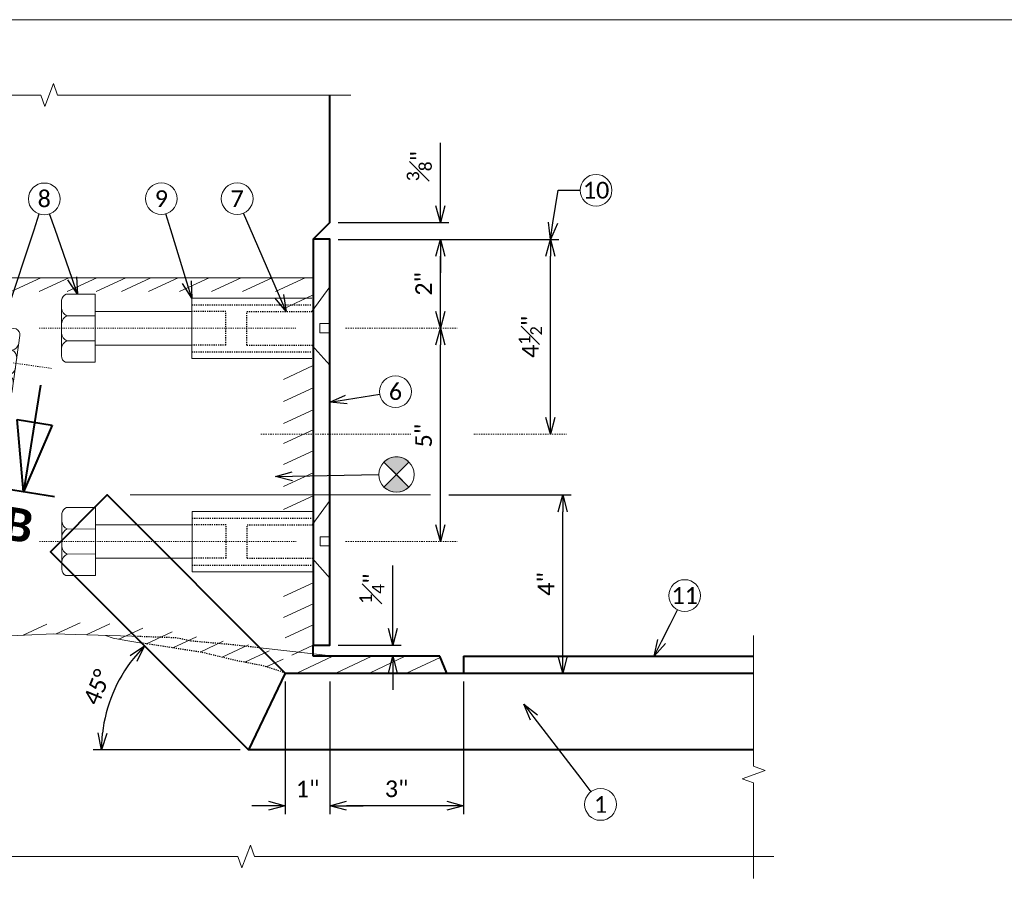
# Model space of a CAD drawing. Header units: metres. Extents: x -138 to 797, y -50 to 519.
# Tile 170 of 256: x -39 to 49, y 441 to 519. Entities that reach past the tile are written whole.
import ezdxf
from ezdxf import colors
from ezdxf.entities.mleader import LeaderData, LeaderLine
from ezdxf.enums import TextEntityAlignment as Align
from ezdxf.math import Vec2, Vec3

# ---------------------------------------------------------------- set-up
doc = ezdxf.new("R2010")
doc.units = ezdxf.units.M
doc.header["$MEASUREMENT"] = 0
doc.linetypes.add('Wisdot2', pattern=[0.125, 0.0625, -0.0625])
doc.linetypes.add('Wisdot4', pattern=[0.28125, 0.125, -0.0625, 0.03125, -0.0625])
for name, color, linetype, lineweight in [('B_ANNO', 7, 'Continuous', 18), ('B_ANNO_BREAK', 7, 'Continuous', 18), ('B_ANNO_DIM', 7, 'Continuous', 18), ('B_ANNO_SYMB', 7, 'Continuous', 18), ('B_ANNO_TEXT', 7, 'Continuous', 18), ('B_CNTR', 1, 'Wisdot4', 18), ('B_DETAIL', 7, 'Continuous', 18), ('B_DETAIL_HIDDEN', 7, 'Wisdot2', 25), ('B_DETAIL_OBJ', 7, 'Continuous', 40)]:
    doc.layers.add(name, color=color, linetype=linetype, lineweight=lineweight)
doc.layers.add('B_ANNO_NOPLOT', color=47, linetype='Continuous', lineweight=18, plot=False)
doc.styles.add('Annotative', font='calibri.ttf', dxfattribs={"height": 0.0625})
doc.styles.get("Standard").update_dxf_attribs({"font": 'calibri.ttf'})
doc.styles.add('Title', font='calibrib.ttf', dxfattribs={"height": 0.125})
doc.dimstyles.new('Annotative', dxfattribs={"dimscale": 0, "dimtxt": 0.0625, "dimasz": 0.0625, "dimexe": 0.03125, "dimexo": 0.03125, "dimgap": 0.03125, "dimtad": 1, "dimdec": 3, "dimzin": 3, "dimdsep": 46, "dimlunit": 4, "dimtxsty": 'Standard', "dimblk": 'OPEN30', "dimcen": 0.03125, "dimaunit": 1, "dimadec": 0, "dimazin": 3, "dimtfac": 0.75, "dimtdec": 3, "dimtofl": 0, "dimtmove": 0, "dimatfit": 3, "dimldrblk": 'OPEN30', "dimfxl": 1, "dimtfill": 1, "dimfrac": 1, "dimtolj": 1, "dimtzin": 0, "dimarcsym": 0})

# ---------------------------------------------------------------- blocks, each defined once
blk = doc.blocks.new('INS_JTSS_ATGRSDWK+SS_BASE')
at = {"layer": 'B_ANNO_NOPLOT', "flags": 128}
blk.add_lwpolyline([(0, 0), (0, 252), (323.9277, 252), (323.9277, 238.8552), (378, 238.8552), (378, 40.4996), (316.5708, 40.4996), (316.5708, 0)], close=True, dxfattribs=at)
at = {"style": 'Annotative'}
blk.add_attdef('DIM12', text='', height=1.5, rotation=90, dxfattribs=at).set_placement((9.8635, -92.4421), align=Align.MIDDLE_CENTER)
at = {"layer": 'B_ANNO_DIM', "lineweight": 30}
for tag, p in [('BAR1', (10.7294, -248.1165)), ('BAR3', (129.0984, -257.5272))]:
    blk.add_attdef(tag, text='', height=1.5, dxfattribs=at).set_placement(p, align=Align.TOP_LEFT)
at = {"layer": 'B_ANNO_DIM', "style": 'Annotative'}
for tag, p in [('BAR2', (96.1024, -274.8563)), ('BAR4', (122.9444, -296.1127))]:
    blk.add_attdef(tag, text='', height=1.5, dxfattribs=at).set_placement(p, align=Align.TOP_LEFT)
at = {"layer": 'B_ANNO_TEXT', "style": 'Annotative'}
for tag, p in [('SS', (321.0554, -84.683)), ('BID#', (275.9705, -312.1489))]:
    blk.add_attdef(tag, p, '', height=1.5, dxfattribs=at)
blk = doc.blocks.new('*U739')
at = {"layer": 'B_ANNO_NOPLOT', "flags": 128}
blk.add_lwpolyline([(0, 0), (0, 252), (323.9277, 252), (323.9277, 238.8552), (378, 238.8552), (378, 40.4996), (316.5708, 40.4996), (316.5708, 0)], close=True, dxfattribs=at)
blk = doc.blocks.new('*U63')
at = {"layer": 'B_ANNO', "lineweight": 40}
for p, q in [((0, 6.353), (0, 1.5)), ((-0.79125, 4.665), (0.79125, 4.665)), ((0, 1.5), (-0.79125, 4.665)), ((0.79125, 4.665), (0, 1.5)), ((1.404, 1.5), (-1.404, 1.5))]:
    blk.add_line(p, q, dxfattribs=at)
at = {"style": 'Title'}
blk.add_attdef('A', text='', height=1.5, dxfattribs=at).set_placement((0, 0), align=Align.MIDDLE_CENTER)
blk = doc.blocks.new('stud - section A')
at = {"layer": 'B_CNTR', "ltscale": 0.75}
blk.add_line((15.214, -2.854), (-14.832, 1.873), dxfattribs=at)
at = {"layer": 'B_DETAIL'}
for p, q in [((-12.795, 5.318), (-13.996, -1.613)), ((-12.795, 5.318), (-11.712, 2.903)), ((-2.634, 2.696), (-11.521, 4.095)), ((-3.474, -2.657), (-2.634, 2.696)), ((-13.359, 2.068), (-12.466, 1.913)), ((-12.466, 1.913), (-12.605, 1.109)), ((-13.503, 1.236), (-12.605, 1.109)), ((-2.821, 1.502), (9.269, -0.398)), ((-12.181, -0.065), (-13.996, -1.613)), ((9.211, -0.771), (11.725, -1.163)), ((-3.474, -2.657), (-12.369, -1.254)), ((-3.287, -1.468), (8.808, -3.369)), ((8.868, -2.983), (11.378, -3.386))]:
    blk.add_line(p, q, dxfattribs=at)
at = {"layer": 'B_DETAIL', "flags": 128}
for points in [[(11.196, -5.316), (8.57, -4.904), (9.508, 1.139), (12.081, 0.744)], [(11.651, -4.803), (12.415, 0.14)]]:
    blk.add_lwpolyline(points, dxfattribs=at)
at = {"layer": 'B_DETAIL'}
for centre, radius, start, end in [((11.757, 0.17), 0.659, 357.39331, 60.52747), ((11.525, -0.385), 0.803, 284.40372, 345.37027), ((11.295, -1.843), 0.804, 353.67987, 57.70316), ((11.173, -2.598), 0.815, 284.61968, 344.83992), ((10.94, -4.073), 0.815, 354.2553, 57.49836), ((11.002, -4.686), 0.659, 287.13163, 349.80981)]:
    blk.add_arc(centre, radius, start, end, dxfattribs=at)
at = {"layer": 'B_DETAIL_HIDDEN', "ltscale": 0.5}
for p, q in [((-5.819, 1.979), (-11.712, 2.903)), ((-2.728, 2.1), (-11.618, 3.501)), ((-6.299, -0.994), (-5.819, 1.979)), ((-5.379, -1.138), (-4.921, 1.834)), ((-4.921, 1.834), (-2.821, 1.502)), ((-3.381, -2.062), (-12.271, -0.664)), ((-6.299, -0.994), (-12.181, -0.065)), ((-5.379, -1.138), (-3.287, -1.468))]:
    blk.add_line(p, q, dxfattribs=at)
blk = doc.blocks.new('_Open30')
at = {"color": 0, "linetype": 'ByBlock', "lineweight": -2}
for p, q in [((-1, 0.268), (0, 0)), ((0, 0), (-1, -0.268)), ((0, 0), (-1, 0))]:
    blk.add_line(p, q, dxfattribs=at)
blk = doc.blocks.new('*D5816')
at = {"layer": 'B_ANNO_DIM', "color": 0, "lineweight": -2, "transparency": 16777216}
for p, q in [((111.969, 209.298), (122.957, 209.298)), ((122.207, 194.804), (122.207, 207.798))]:
    blk.add_line(p, q, dxfattribs=at)
at = {"layer": 'Defpoints', "color": 0, "transparency": 16777216}
for p in [(111.219, 209.298), (122.207, 209.298), (122.207, 193.304)]:
    blk.add_point(p, dxfattribs=at)
at = {"layer": 'B_ANNO_DIM', "color": 0, "lineweight": -2, "transparency": 16777216, "xscale": 1.5, "yscale": 1.5, "zscale": 1.5}
for p, rotation in [((122.207, 209.298), 90), ((122.207, 193.304), 270)]:
    blk.add_blockref('_Open30', p, dxfattribs=dict(at, rotation=rotation))
at = {"layer": 'B_ANNO_DIM', "color": 0, "transparency": 16777216, "insert": (120.704, 201.301), "char_height": 1.5, "attachment_point": 5, "rotation": 90, "bg_fill": 3, "box_fill_scale": 1.25, "bg_fill_color": 256, "bg_fill_true_color": 13158600, "bg_fill_transparency": 0}
blk.add_mtext('\\A1;4"', dxfattribs=at)
blk = doc.blocks.new('*D5770')
at = {"layer": 'B_ANNO_DIM', "color": 0, "lineweight": -2, "transparency": 16777216}
for p, q in [((106.942, 197.304), (106.942, 202.966)), ((102.035, 195.804), (107.692, 195.804)), ((106.942, 193.304), (106.942, 191.804))]:
    blk.add_line(p, q, dxfattribs=at)
at = {"layer": 'Defpoints', "color": 0, "transparency": 16777216}
for p in [(101.285, 195.804), (106.942, 195.804), (106.942, 194.804)]:
    blk.add_point(p, dxfattribs=at)
at = {"layer": 'B_ANNO_DIM', "color": 0, "lineweight": -2, "transparency": 16777216, "xscale": 1.5, "yscale": 1.5, "zscale": 1.5}
for p, rotation in [((106.942, 195.804), 270), ((106.942, 194.804), 90)]:
    blk.add_blockref('_Open30', p, dxfattribs=dict(at, rotation=rotation))
at = {"layer": 'B_ANNO_DIM', "color": 0, "transparency": 16777216, "insert": (105.063, 200.885), "char_height": 1.5, "attachment_point": 5, "rotation": 90, "bg_fill": 3, "box_fill_scale": 1.25, "bg_fill_color": 256, "bg_fill_true_color": 13158600, "bg_fill_transparency": 0}
blk.add_mtext('\\A1;{\\H0.75x;\\S1#4;}"', dxfattribs=at)
blk = doc.blocks.new('*D5825')
at = {"layer": 'B_ANNO_DIM', "color": 0, "lineweight": -2, "transparency": 16777216}
for p, q in [((97.285, 192.554), (97.285, 180.627)), ((95.785, 181.377), (94.285, 181.377)), ((102.785, 181.377), (104.285, 181.377))]:
    blk.add_line(p, q, dxfattribs=at)
at = {"layer": 'Defpoints', "color": 0, "transparency": 16777216}
for p in [(97.285, 193.304), (97.285, 181.377), (101.285, 181.377)]:
    blk.add_point(p, dxfattribs=at)
at = {"layer": 'B_ANNO_DIM', "color": 0, "lineweight": -2, "transparency": 16777216, "xscale": 1.5, "yscale": 1.5, "zscale": 1.5}
blk.add_blockref('_Open30', (97.285, 181.377), dxfattribs=at)
at = {"layer": 'B_ANNO_DIM', "color": 0, "lineweight": -2, "transparency": 16777216, "xscale": 1.5, "yscale": 1.5, "zscale": 1.5, "rotation": 180}
blk.add_blockref('_Open30', (101.285, 181.377), dxfattribs=at)
at = {"layer": 'B_ANNO_DIM', "color": 0, "transparency": 16777216, "insert": (99.285, 182.879), "char_height": 1.5, "attachment_point": 5, "bg_fill": 3, "box_fill_scale": 1.25, "bg_fill_color": 256, "bg_fill_true_color": 13158600, "bg_fill_transparency": 0}
blk.add_mtext('\\A1;1"', dxfattribs=at)
blk = doc.blocks.new('*D5835')
at = {"layer": 'B_ANNO_DIM', "color": 0, "lineweight": -2, "transparency": 16777216}
for p, q in [((102.036, 232.262), (121.847, 232.262)), ((121.097, 216.258), (121.097, 230.762))]:
    blk.add_line(p, q, dxfattribs=at)
at = {"layer": 'Defpoints', "color": 0, "transparency": 16777216}
for p in [(101.286, 232.262), (121.097, 232.262), (121.097, 214.758)]:
    blk.add_point(p, dxfattribs=at)
at = {"layer": 'B_ANNO_DIM', "color": 0, "lineweight": -2, "transparency": 16777216, "xscale": 1.5, "yscale": 1.5, "zscale": 1.5}
for p, rotation in [((121.097, 232.262), 90), ((121.097, 214.758), 270)]:
    blk.add_blockref('_Open30', p, dxfattribs=dict(at, rotation=rotation))
at = {"layer": 'B_ANNO_DIM', "color": 0, "transparency": 16777216, "insert": (119.287, 223.51), "char_height": 1.5, "attachment_point": 5, "rotation": 90, "bg_fill": 3, "box_fill_scale": 1.25, "bg_fill_color": 256, "bg_fill_true_color": 13158600, "bg_fill_transparency": 0}
blk.add_mtext('\\A1;4{\\H0.7x;\\S1#2;}"', dxfattribs=at)
blk = doc.blocks.new('*D5740')
at = {"layer": 'B_ANNO_DIM', "color": 0, "lineweight": -2, "transparency": 16777216}
blk.add_line((111.219, 206.63), (111.219, 222.775), dxfattribs=at)
at = {"layer": 'Defpoints', "color": 0, "transparency": 16777216}
for p in [(111.219, 224.275), (111.219, 224.275), (111.219, 205.13)]:
    blk.add_point(p, dxfattribs=at)
at = {"layer": 'B_ANNO_DIM', "color": 0, "lineweight": -2, "transparency": 16777216, "xscale": 1.5, "yscale": 1.5, "zscale": 1.5}
for p, rotation in [((111.219, 224.275), 90), ((111.219, 205.13), 270)]:
    blk.add_blockref('_Open30', p, dxfattribs=dict(at, rotation=rotation))
at = {"layer": 'B_ANNO_DIM', "color": 0, "transparency": 16777216, "insert": (109.708, 214.63), "char_height": 1.5, "attachment_point": 5, "rotation": 90, "bg_fill": 3, "box_fill_scale": 1.25, "bg_fill_color": 256, "bg_fill_true_color": 13158600, "bg_fill_transparency": 0}
blk.add_mtext('\\A1;5"', dxfattribs=at)
blk = doc.blocks.new('*D5741')
at = {"layer": 'B_ANNO_DIM', "color": 0, "lineweight": -2, "transparency": 16777216}
blk.add_line((111.219, 225.775), (111.219, 230.762), dxfattribs=at)
at = {"layer": 'Defpoints', "color": 0, "transparency": 16777216}
for p in [(111.219, 232.262), (111.219, 232.262), (111.219, 224.275)]:
    blk.add_point(p, dxfattribs=at)
at = {"layer": 'B_ANNO_DIM', "color": 0, "lineweight": -2, "transparency": 16777216, "xscale": 1.5, "yscale": 1.5, "zscale": 1.5}
for p, rotation in [((111.219, 232.262), 90), ((111.219, 224.275), 270)]:
    blk.add_blockref('_Open30', p, dxfattribs=dict(at, rotation=rotation))
at = {"layer": 'B_ANNO_DIM', "color": 0, "transparency": 16777216, "insert": (109.711, 228.268), "char_height": 1.5, "attachment_point": 5, "rotation": 90, "bg_fill": 3, "box_fill_scale": 1.25, "bg_fill_color": 256, "bg_fill_true_color": 13158600, "bg_fill_transparency": 0}
blk.add_mtext('\\A1;2"', dxfattribs=at)
blk = doc.blocks.new('*D5768')
at = {"layer": 'B_ANNO_DIM', "color": 0, "lineweight": -2, "transparency": 16777216}
for p, q in [((111.219, 235.268), (111.219, 240.929)), ((102.035, 233.768), (111.969, 233.768)), ((111.219, 230.762), (111.219, 229.262))]:
    blk.add_line(p, q, dxfattribs=at)
at = {"layer": 'Defpoints', "color": 0, "transparency": 16777216}
for p in [(101.285, 233.768), (111.219, 233.768), (111.219, 232.262)]:
    blk.add_point(p, dxfattribs=at)
at = {"layer": 'B_ANNO_DIM', "color": 0, "lineweight": -2, "transparency": 16777216, "xscale": 1.5, "yscale": 1.5, "zscale": 1.5}
for p, rotation in [((111.219, 233.768), 270), ((111.219, 232.262), 90)]:
    blk.add_blockref('_Open30', p, dxfattribs=dict(at, rotation=rotation))
at = {"layer": 'B_ANNO_DIM', "color": 0, "transparency": 16777216, "insert": (109.316, 238.848), "char_height": 1.5, "attachment_point": 5, "rotation": 90, "bg_fill": 3, "box_fill_scale": 1.25, "bg_fill_color": 256, "bg_fill_true_color": 13158600, "bg_fill_transparency": 0}
blk.add_mtext('\\A1;{\\H0.75x;\\S3#8;}"', dxfattribs=at)
blk = doc.blocks.new('circle half diag solid')
at = {"layer": 'B_ANNO_SYMB'}
h = blk.add_hatch(color=256, dxfattribs=at)
h.dxf.hatch_style = 1
h.paths.add_polyline_path([(1.123, 1.123), (1.123, 1.124, 0.414216), (-1.123, 1.124), (-1.123, 1.123), (0, 0)])
h.paths.add_polyline_path([(0, 0), (-1.122, -1.122, 0.413943), (1.122, -1.122)])
for p, q in [((-1.123, 1.123), (1.123, -1.123)), ((1.123, 1.123), (-1.123, -1.123))]:
    blk.add_line(p, q, dxfattribs=at)
at = {"layer": 'B_ANNO_SYMB', "flags": 128}
for points in [[(0, 0), (1.123, 1.123), (1.123, 1.124, 0.414216), (-1.123, 1.124), (-1.123, 1.123), (0, 0)], [(1.123, -1.123), (0, 0), (-1.123, -1.123), (-1.123, -1.122, 0.414211), (1.123, -1.123)]]:
    blk.add_lwpolyline(points, format="xyb", dxfattribs=at)
at = {"layer": 'B_ANNO_SYMB'}
blk.add_circle((0, 0.001), 1.588, dxfattribs=at)
blk = doc.blocks.new('stud - section A - vert face')
at = {"layer": 'B_CNTR', "ltscale": 0.75}
blk.add_line((26.114, 0), (3.068, 0), dxfattribs=at)
at = {"layer": 'B_DETAIL'}
for p, q in [((0, 3.72), (1.631, 1.503)), ((0, 3.72), (0, -3.314)), ((12.407, 2.709), (1.631, 2.71)), ((12.409, -2.71), (12.407, 2.709)), ((12.407, 1.5), (21.072, 1.503)), ((21.073, 1.125), (23.617, 1.129)), ((0, 0.422), (0.906, 0.422)), ((0.906, 0.422), (0.906, -0.394)), ((0, -0.394), (0.906, -0.394)), ((1.631, -1.502), (0, -3.314)), ((12.408, -1.506), (21.079, -1.504)), ((21.078, -1.114), (23.62, -1.122)), ((12.409, -2.71), (1.631, -2.706))]:
    blk.add_line(p, q, dxfattribs=at)
at = {"layer": 'B_DETAIL', "flags": 128}
for points in [[(23.74, -3.056), (21.082, -3.058), (21.069, 3.058), (23.672, 3.067)], [(24.11, -2.479), (24.096, 2.523)]]:
    blk.add_lwpolyline(points, dxfattribs=at)
at = {"layer": 'B_DETAIL'}
for centre, radius, start, end in [((23.441, 2.45), 0.659, 6.33347, 69.46763), ((23.299, 1.866), 0.803, 293.34388, 354.31043), ((23.298, 0.39), 0.804, 2.62003, 66.64332), ((23.294, -0.375), 0.815, 293.55984, 353.78008), ((23.294, -1.869), 0.815, 3.19546, 66.43852), ((23.451, -2.464), 0.659, 296.07179, 358.74997)]:
    blk.add_arc(centre, radius, start, end, dxfattribs=at)
at = {"layer": 'B_DETAIL_HIDDEN', "ltscale": 0.5}
for p, q in [((12.407, 2.105), (1.631, 2.108)), ((7.468, 1.506), (1.631, 1.503)), ((7.456, -1.506), (7.468, 1.506)), ((9.339, -1.505), (9.33, 1.502)), ((9.33, 1.502), (12.407, 1.501)), ((7.456, -1.506), (1.631, -1.502)), ((9.339, -1.505), (12.408, -1.507)), ((12.409, -2.108), (1.631, -2.108))]:
    blk.add_line(p, q, dxfattribs=at)
blk = doc.blocks.new('*D5675')
at = {"layer": 'B_ANNO_DIM', "color": 0, "lineweight": -2, "transparency": 16777216}
blk.add_line((93.221, 186.403), (80.025, 186.403), dxfattribs=at)
blk.add_arc((93.971, 186.403), 13.196, 141.51648, 173.48352, dxfattribs=at)
at = {"layer": 'Defpoints', "color": 0, "transparency": 16777216}
for p in [(76.416, 203.959), (82.543, 193.001), (93.971, 186.403), (93.971, 186.403), (139.353, 186.403)]:
    blk.add_point(p, dxfattribs=at)
at = {"layer": 'B_ANNO_DIM', "color": 0, "lineweight": -2, "transparency": 16777216, "xscale": 1.5, "yscale": 1.5, "zscale": 1.5}
for p, rotation in [((84.64, 195.734), 48.25824169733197), ((80.775, 186.403), 266.7417583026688)]:
    blk.add_blockref('_Open30', p, dxfattribs=dict(at, rotation=rotation))
at = {"layer": 'B_ANNO_DIM', "color": 0, "transparency": 16777216, "insert": (80.384, 192.031), "char_height": 1.5, "attachment_point": 5, "rotation": 67.5}
blk.add_mtext('\\A1;45°', dxfattribs=at)
blk = doc.blocks.new('*D5821')
at = {"layer": 'B_ANNO_DIM', "color": 0, "lineweight": -2, "transparency": 16777216}
for p, q in [((101.285, 192.554), (101.285, 180.627)), ((113.279, 192.554), (113.279, 180.627)), ((111.779, 181.377), (102.785, 181.377))]:
    blk.add_line(p, q, dxfattribs=at)
at = {"layer": 'Defpoints', "color": 0, "transparency": 16777216}
for p in [(101.285, 193.304), (113.279, 193.304), (101.285, 181.377)]:
    blk.add_point(p, dxfattribs=at)
at = {"layer": 'B_ANNO_DIM', "color": 0, "lineweight": -2, "transparency": 16777216, "xscale": 1.5, "yscale": 1.5, "zscale": 1.5, "rotation": 180}
blk.add_blockref('_Open30', (101.285, 181.377), dxfattribs=at)
at = {"layer": 'B_ANNO_DIM', "color": 0, "lineweight": -2, "transparency": 16777216, "xscale": 1.5, "yscale": 1.5, "zscale": 1.5}
blk.add_blockref('_Open30', (113.279, 181.377), dxfattribs=at)
at = {"layer": 'B_ANNO_DIM', "color": 0, "transparency": 16777216, "insert": (107.282, 182.896), "char_height": 1.5, "attachment_point": 5, "bg_fill": 3, "box_fill_scale": 1.25, "bg_fill_color": 256, "bg_fill_true_color": 13158600, "bg_fill_transparency": 0}
blk.add_mtext('\\A1;3"', dxfattribs=at)
blk = doc.blocks.new('*U5621')
at = {"layer": 'B_ANNO_BREAK', "flags": 128}
for points in [[(103.1586, 245.2228), (76.8229, 245.2228), (76.4476, 246.2538), (75.6971, 244.1919), (75.3219, 245.2228), (48.9477, 245.2228)], [(139.3527, 174.8297), (139.3527, 183.427), (138.3217, 183.8022), (140.3836, 184.5527), (139.3527, 184.9279), (139.3527, 196.6674)], [(141.1604, 176.8208), (94.5185, 176.8208), (94.1433, 177.8518), (93.3928, 175.7899), (93.0176, 176.8208), (55.7364, 176.8208), (55.3612, 177.8518), (54.6107, 175.7899), (54.2355, 176.8208), (3.2127, 176.8208)]]:
    blk.add_lwpolyline(points, dxfattribs=at)
at = {"layer": 'B_ANNO_NOPLOT', "flags": 128}
blk.add_lwpolyline([(0, 0), (0, 252), (323.9277, 252), (323.9277, 238.8552), (378, 238.8552), (378, 40.4996), (316.5708, 40.4996), (316.5708, 0)], close=True, dxfattribs=at)
at = {"layer": 'B_ANNO_SYMB'}
for centre in [(125.2005, 236.6735), (75.6322, 235.9014), (86.1497, 235.9191), (92.9598, 235.919), (133.161, 200.2643), (125.5996, 181.495)]:
    blk.add_circle(centre, 1.4255, dxfattribs=at)
at = {"layer": 'B_CNTR'}
for p, q in [((95.0838, 214.7539), (110.0339, 214.7539)), ((114.2327, 214.7539), (122.5586, 214.7539))]:
    blk.add_line(p, q, dxfattribs=at)
at = {"layer": 'B_DETAIL'}
for p, q in [((49.7511, 228.8158), (99.7795, 228.8158)), ((72.6632, 227.5746), (75.3253, 228.8158)), ((75.1813, 227.5746), (77.8434, 228.8158)), ((77.6994, 227.5746), (80.3614, 228.8158)), ((80.3074, 227.5746), (82.9695, 228.8158)), ((82.5557, 227.5746), (85.2177, 228.8158)), ((84.9838, 227.5746), (87.6459, 228.8158)), ((87.7717, 227.5746), (90.4338, 228.8158)), ((90.6495, 227.5746), (93.3116, 228.8158)), ((93.4374, 227.5746), (96.0994, 228.8158)), ((96.4051, 227.5746), (99.0672, 228.8158)), ((97.1294, 226.0307), (99.7795, 227.2662)), ((97.1294, 219.6817), (99.7795, 220.9172)), ((97.1294, 217.7032), (99.7795, 218.9388)), ((97.1294, 215.7247), (99.7795, 216.9603)), ((97.1294, 213.9261), (99.7795, 215.1616)), ((97.1294, 212.0375), (99.7795, 213.2731)), ((97.1294, 210.059), (99.7795, 211.2946)), ((97.1294, 207.9906), (99.7795, 209.2262)), ((97.1294, 200.1666), (99.7795, 201.4021)), ((97.1294, 198.278), (99.7795, 199.5136)), ((73.7227, 196.6956), (75.854, 197.6893)), ((76.7124, 196.8132), (78.8437, 197.8069)), ((79.3992, 196.7307), (81.5305, 197.7244)), ((82.3352, 196.3418), (84.4775, 197.3406)), ((97.2739, 196.4765), (99.7795, 197.6447)), ((84.8071, 195.9242), (87.1178, 197.0015)), ((87.1788, 195.5623), (89.3165, 196.559)), ((89.6373, 195.1872), (91.7153, 196.156)), ((91.6163, 194.7203), (93.9863, 195.8253)), ((97.8684, 194.9215), (99.7795, 195.8124)), ((93.6478, 194.2688), (95.8323, 195.2873)), ((95.5772, 193.8532), (97.0994, 194.5629))]:
    blk.add_line(p, q, dxfattribs=at)
at = {"layer": 'B_DETAIL', "flags": 128}
for points in [[(83.7797, 196.5947), (83.5012, 196.6048), (76.4603, 196.821), (71.2123, 196.5806), (68.0286, 196.394), (61.0994, 195.771)], [(84.386, 195.9884), (82.9457, 196.2188), (81.8323, 196.443), (81.1365, 196.6774)], [(101.6744, 194.8038), (95.0332, 195.5553)]]:
    blk.add_lwpolyline(points, dxfattribs=at)
at = {"layer": 'B_DETAIL_HIDDEN', "flags": 128}
blk.add_lwpolyline([(95.0332, 195.5553), (92.5799, 195.8329), (88.8331, 196.1725), (87.4641, 196.4607), (83.7797, 196.5947)], dxfattribs=at)
at = {"layer": 'B_DETAIL_OBJ'}
blk.add_line((99.7795, 194.8038), (99.7795, 195.8038), dxfattribs=at)
at = {"layer": 'B_DETAIL_OBJ', "flags": 128}
blk.add_lwpolyline([(99.7795, 232.2723), (101.2847, 233.7775), (101.2847, 245.2228)], dxfattribs=at)
blk.add_lwpolyline([(99.7795, 232.2723), (99.7795, 195.8038), (101.2847, 195.8038), (101.2847, 232.2723)], close=True, dxfattribs=at)
at = {"color": 7, "linetype": 'Continuous', "lineweight": 18, "rotation": 0.8302470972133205}
blk.add_blockref('stud - section A', (61.038, 223.3033), dxfattribs=at)
at = {"layer": 'B_ANNO_DIM', "xscale": 2, "yscale": 2, "zscale": 2, "rotation": 350.9780359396}
blk.add_blockref('*U63', (73.3024, 206.6173), dxfattribs=at).add_auto_attribs({'A': 'B'})
at = {"layer": 'B_ANNO_TEXT', "char_height": 1.5, "width": 3.563823, "attachment_point": 5, "style": 'Annotative'}
for s, insert in [('10', (125.2005, 236.6735)), ('8', (75.6322, 235.9014)), ('9', (86.1497, 235.9191)), ('7', (92.9598, 235.919)), ('11', (133.161, 200.2643)), ('1', (125.5996, 181.495))]:
    blk.add_mtext(s, dxfattribs=dict(at, insert=insert))
at = {"layer": 'B_ANNO_TEXT', "style": 'Annotative'}
blk.add_attdef('DIM8', text='', height=1.5, dxfattribs=at).set_placement((182.277, 126.1044), align=Align.MIDDLE_CENTER)
blk.add_attdef('DIM10', text='', height=1.5, rotation=300, dxfattribs=at).set_placement((32.2459, 105.4056), align=Align.MIDDLE_CENTER)
at = {"layer": 'B_ANNO_DIM'}
ml = blk.add_multileader_mtext('Standard', dxfattribs=at)
ml.set_content('', color=256)
ml.set_leader_properties()
ml.set_arrow_properties(name='OPEN30')
ml.build(insert=Vec2(0, 0))
ml.multileader.update_dxf_attribs({"text_right_attachment_type": 3, "dogleg_length": 0.0625, "arrow_head_size": 1.5, "scale": 24})
ctx = ml.context
ctx.base_point, ctx.scale, ctx.char_height, ctx.arrow_head_size, ctx.landing_gap_size, ctx.plane_origin, ctx.plane_x_axis, ctx.plane_y_axis = Vec3(75.6557, 235.9721), 24, 1.5, 1.5, 0.75, Vec3(73.6162, 229.8237), Vec3(-0.3148326, -0.9491472), Vec3(0.9491472, -0.3148326)
ctx.right_attachment = 3
notes = []
notes.append((ctx, [(0, (1, 1, 0), (74.7112, 233.1247), (0.3148326, 0.9491472), 1.5, [(0, [(71.8176, 224.4011), (74.7112, 233.1247), (74.7112, 233.1247)], 0, [])])]))
ctx.mtext.insert, ctx.mtext.text_direction, ctx.mtext.rotation, ctx.mtext.flow_direction = Vec3(76.1314, 235.0241), Vec3(-0.3148326, -0.9491472), 4.3921087, 5
ml = blk.add_multileader_mtext('Standard', dxfattribs=at)
ml.set_content('', color=256)
ml.set_leader_properties()
ml.set_arrow_properties(name='OPEN30')
ml.build(insert=Vec2(0, 0))
ml.multileader.update_dxf_attribs({"text_right_attachment_type": 3, "dogleg_length": 0.0625, "arrow_head_size": 1.5, "scale": 24})
ctx = ml.context
ctx.base_point, ctx.scale, ctx.char_height, ctx.arrow_head_size, ctx.landing_gap_size, ctx.plane_origin, ctx.plane_x_axis, ctx.plane_y_axis = Vec3(75.6076, 235.9717), 24, 1.5, 1.5, 0.75, Vec3(77.7486, 229.8579), Vec3(0.3305033, -0.9438048), Vec3(0.9438048, 0.3305033)
ctx.right_attachment = 3
notes.append((ctx, [(0, (1, 1, 0), (76.5991, 233.1403), (-0.3305033, 0.9438048), 1.5, [(0, [(78.631, 227.3381), (76.5991, 233.1403), (76.5991, 233.1403)], 0, [])])]))
ctx.mtext.insert, ctx.mtext.text_direction, ctx.mtext.rotation, ctx.mtext.flow_direction = Vec3(75.1476, 235.016), Vec3(-0.3305033, 0.9438048), 1.9076332, 5
ml = blk.add_multileader_mtext('Standard', dxfattribs=at)
ml.set_content('', color=256)
ml.set_leader_properties()
ml.set_arrow_properties(name='OPEN30')
ml.build(insert=Vec2(0, 0))
ml.multileader.update_dxf_attribs({"text_right_attachment_type": 3, "dogleg_length": 0.0625, "arrow_head_size": 1.5, "scale": 24})
ctx = ml.context
ctx.base_point, ctx.scale, ctx.char_height, ctx.arrow_head_size, ctx.landing_gap_size, ctx.plane_origin, ctx.plane_x_axis, ctx.plane_y_axis = Vec3(86.1279, 235.9903), 24, 1.5, 1.5, 0.75, Vec3(88.0195, 229.7948), Vec3(0.2920123, -0.9564146), Vec3(0.9564146, 0.2920123)
ctx.right_attachment = 3
notes.append((ctx, [(0, (1, 1, 0), (87.004, 233.1211), (-0.2920123, 0.9564146), 1.5, [(0, [(88.8779, 226.9834), (87.004, 233.1211), (87.004, 233.1211)], 0, [])])]))
ctx.mtext.insert, ctx.mtext.text_direction, ctx.mtext.rotation, ctx.mtext.flow_direction = Vec3(85.6296, 235.054), Vec3(-0.2920123, 0.9564146), 1.8671265, 5
ml = blk.add_multileader_mtext('Standard', dxfattribs=at)
ml.set_content('', color=256)
ml.set_leader_properties()
ml.set_arrow_properties(name='OPEN30')
ml.build(insert=Vec2(0, 0))
ml.multileader.update_dxf_attribs({"text_right_attachment_type": 3, "dogleg_length": 0.0625, "arrow_head_size": 1.5, "scale": 24})
ctx = ml.context
ctx.base_point, ctx.scale, ctx.char_height, ctx.arrow_head_size, ctx.landing_gap_size, ctx.plane_origin, ctx.plane_x_axis, ctx.plane_y_axis = Vec3(92.9302, 235.9873), 24, 1.5, 1.5, 0.75, Vec3(95.502, 230.0419), Vec3(0.3970105, -0.9178141), Vec3(0.9178141, 0.3970105)
ctx.right_attachment = 3
notes.append((ctx, [(0, (1, 1, 0), (94.1212, 233.2339), (-0.3970105, 0.9178141), 1.5, [(0, [(97.3461, 225.7787), (94.1212, 233.2339), (94.1212, 233.2339)], 0, [])])]))
ctx.mtext.insert, ctx.mtext.text_direction, ctx.mtext.rotation, ctx.mtext.flow_direction = Vec3(92.5396, 235.0012), Vec3(-0.3970105, 0.9178141), 1.9790537, 5
ml = blk.add_multileader_mtext('Standard', dxfattribs=at)
ml.set_content('', color=256)
ml.set_leader_properties()
ml.set_arrow_properties(name='OPEN30')
ml.build(insert=Vec2(0, 0))
ml.multileader.update_dxf_attribs({"has_dogleg": 0, "text_right_attachment_type": 3, "dogleg_length": 0.0625, "arrow_head_size": 1.5, "scale": 24})
ctx = ml.context
ctx.base_point, ctx.scale, ctx.char_height, ctx.arrow_head_size, ctx.landing_gap_size, ctx.plane_origin, ctx.plane_x_axis, ctx.plane_y_axis = Vec3(105.6825, 211.1451), 24, 1.5, 1.5, 0.75, Vec3(101.3013, 211.7053), Vec3(0.9883773, 0.1520209), Vec3(-0.1520209, 0.9883773)
ctx.right_attachment = 3
notes.append((ctx, [(0, (1, 1, 0), (104.1662, 210.9119), (0.9883773, 0.1520209), 1.5341, [(0, [(96.4176, 210.9541), (105.6825, 211.1451), (105.6825, 211.1451)], 0, [])])]))
ctx.mtext.insert, ctx.mtext.text_direction, ctx.mtext.rotation, ctx.mtext.flow_direction = Vec3(106.3098, 212.0004), Vec3(0.9883773, 0.1520209), 0.1526126, 5
ml = blk.add_multileader_mtext('Standard', dxfattribs=at)
ml.set_content('', color=256)
ml.set_leader_properties()
ml.set_arrow_properties(name='OPEN30')
ml.build(insert=Vec2(0, 0))
ml.multileader.update_dxf_attribs({"text_right_attachment_type": 3, "dogleg_length": 0.0625, "arrow_head_size": 1.5, "scale": 24})
ctx = ml.context
ctx.base_point, ctx.scale, ctx.char_height, ctx.arrow_head_size, ctx.landing_gap_size, ctx.plane_origin, ctx.plane_x_axis, ctx.plane_y_axis = Vec3(133.1944, 200.3308), 24, 1.5, 1.5, 0.75, Vec3(130.2866, 194.5423), Vec3(-0.448892, -0.893586), Vec3(0.893586, -0.448892)
ctx.right_attachment = 3
notes.append((ctx, [(0, (1, 1, 0), (131.8477, 197.6501), (0.448892, 0.893586), 1.5, [(0, [(130.4179, 194.8038), (131.8477, 197.6501), (131.8477, 197.6501)], 0, [])])]))
ctx.mtext.insert, ctx.mtext.text_direction, ctx.mtext.rotation, ctx.mtext.flow_direction = Vec3(132.1876, 199.9973), Vec3(0.448892, 0.893586), 1.1052713, 5
ml = blk.add_multileader_mtext('Standard', dxfattribs=at)
ml.set_content('', color=256)
ml.set_leader_properties()
ml.set_arrow_properties(name='OPEN30')
ml.build(insert=Vec2(0, 0))
ml.multileader.update_dxf_attribs({"text_right_attachment_type": 3, "dogleg_length": 0.0625, "arrow_head_size": 1.5, "scale": 24})
ctx = ml.context
ctx.base_point, ctx.scale, ctx.char_height, ctx.arrow_head_size, ctx.landing_gap_size, ctx.plane_origin, ctx.plane_x_axis, ctx.plane_y_axis = Vec3(125.6448, 181.4358), 24, 1.5, 1.5, 0.75, Vec3(121.7111, 186.5825), Vec3(-0.6072518, 0.7945095), Vec3(-0.7945095, -0.6072518)
ctx.right_attachment = 3
notes.append((ctx, [(0, (1, 1, 0), (123.823, 183.8193), (0.6072518, -0.7945095), 1.5, [(0, [(118.7106, 190.5083), (123.823, 183.8193), (123.823, 183.8193)], 0, [])])]))
ctx.mtext.insert, ctx.mtext.text_direction, ctx.mtext.rotation, ctx.mtext.flow_direction = Vec3(125.7852, 182.4871), Vec3(0.6072518, -0.7945095), 5.3649859, 5
for ctx, leaders in notes:
    for number, flags, end, landing, length, lines in leaders:
        leader = LeaderData()
        leader.index, (leader.has_last_leader_line, leader.has_dogleg_vector, leader.attachment_direction) = number, flags
        leader.last_leader_point, leader.dogleg_vector, leader.dogleg_length = Vec3(end), Vec3(landing), length
        for number, points, colour, breaks in lines:
            line = LeaderLine()
            line.index, line.vertices, line.color, line.breaks = number, Vec3.list(points), colors.encode_raw_color(colour), breaks
            leader.lines.append(line)
        ctx.leaders.append(leader)
dim = blk.add_linear_dim(base=(121.0966, 232.2624), p1=(121.0966, 214.7582), p2=(101.2862, 232.2624), angle=90, text='4{\\H0.7x;\\S1#2;}"', dimstyle='Annotative', override={"dimlfac": 0.25}, dxfattribs=at)
dim.commit()
dim.dimension.update_dxf_attribs({"geometry": '*D5835', "text_midpoint": (119.2867, 223.5103)})
for base, p1, p2, picture, middle in [((122.207, 209.2984), (122.207, 193.3038), (111.2188, 209.2984), '*D5816', (120.7036, 201.3011)), ((106.9423, 195.8038), (106.9423, 194.8038), (101.2847, 195.8038), '*D5770', (105.0634, 200.8849))]:
    dim = blk.add_linear_dim(base=base, p1=p1, p2=p2, angle=90, dimstyle='Annotative', override={"dimlfac": 0.25}, dxfattribs=at)
    dim.commit()
    dim.dimension.update_dxf_attribs({"geometry": picture, "text_midpoint": middle})
at = {"layer": 'B_DETAIL_OBJ'}
for p, q in [((111.1512, 194.8038), (99.7795, 194.8038)), ((111.779, 193.3038), (111.1512, 194.8038)), ((113.279, 194.8038), (139.3527, 194.8038)), ((113.279, 194.8038), (113.279, 193.3038))]:
    blk.add_line(p, q, dxfattribs=at)
at = {"layer": 'B_ANNO_DIM', "xscale": -1}
for p in [(101.2847, 224.2745), (101.3134, 205.115)]:
    blk.add_blockref('stud - section A - vert face', p, dxfattribs=at)
at = {"layer": 'B_ANNO_TEXT', "insert": (107.18, 218.5832), "char_height": 1.5, "width": 3.563823, "attachment_point": 5, "style": 'Annotative'}
blk.add_mtext('6', dxfattribs=at)
at = {"layer": 'B_ANNO_DIM'}
dim = blk.add_linear_dim(base=(111.2188, 224.2745), p1=(111.2188, 205.1298), p2=(111.2188, 224.2745), angle=90, text='5"', dimstyle='Annotative', override={"dimlfac": 0.25}, dxfattribs=at)
dim.commit()
dim.dimension.update_dxf_attribs({"geometry": '*D5740', "text_midpoint": (111.2188, 214.6304), "dimtype": 160})
dim = blk.add_linear_dim(base=(97.2847, 181.3775), p1=(101.2847, 181.3775), p2=(97.2847, 193.3038), angle=180, dimstyle='Annotative', override={"dimlfac": 0.25}, dxfattribs=at)
dim.commit()
dim.dimension.update_dxf_attribs({"geometry": '*D5825', "text_midpoint": (99.2847, 181.3775), "dimtype": 160})
ml = blk.add_multileader_mtext('Standard', dxfattribs=at)
ml.set_content('', color=256)
ml.set_leader_properties()
ml.set_arrow_properties(name='OPEN30')
ml.build(insert=Vec2(0, 0))
ml.multileader.update_dxf_attribs({"text_right_attachment_type": 3, "dogleg_length": 0.0625, "arrow_head_size": 1.5, "scale": 24})
ctx = ml.context
ctx.base_point, ctx.scale, ctx.char_height, ctx.arrow_head_size, ctx.landing_gap_size, ctx.plane_origin = Vec3(123.775, 236.6735), 24, 1.5, 1.5, 0.75, Vec3(121.0966, 232.2624)
ctx.right_attachment = 3
notes = []
notes.append((ctx, [(0, (1, 1, 0), (122.275, 236.6735), (1, 0), 1.5, [(0, [(121.0966, 232.2624), (121.7907, 236.6735), (122.0211, 236.6735)], 0, [])])]))
ctx.mtext.insert, ctx.mtext.flow_direction = Vec3(124.525, 237.4235), 5
ml = blk.add_multileader_mtext('Standard', dxfattribs=at)
ml.set_content('', color=256)
ml.set_leader_properties()
ml.set_arrow_properties(name='OPEN30')
ml.build(insert=Vec2(0, 0))
ml.multileader.update_dxf_attribs({"text_right_attachment_type": 3, "dogleg_length": 0.0625, "arrow_head_size": 1.5, "scale": 24})
ctx = ml.context
ctx.base_point, ctx.scale, ctx.char_height, ctx.arrow_head_size, ctx.landing_gap_size, ctx.plane_origin, ctx.plane_x_axis, ctx.plane_y_axis = Vec3(105.772, 218.3602), 24, 1.5, 1.5, 0.75, Vec3(100.8554, 217.5815), Vec3(0.9876883, 0.1564345), Vec3(-0.1564345, 0.9876883)
ctx.right_attachment = 3
notes.append((ctx, [(0, (1, 1, 0), (104.2905, 218.1256), (0.9876883, 0.1564345), 1.5, [(0, [(101.2847, 217.6495), (104.2905, 218.1256), (104.2905, 218.1256)], 0, [])])]))
ctx.mtext.insert, ctx.mtext.text_direction, ctx.mtext.rotation, ctx.mtext.flow_direction = Vec3(106.3954, 219.2183), Vec3(0.9876883, 0.1564345), 0.1570796, 5
for ctx, leaders in notes:
    for number, flags, end, landing, length, lines in leaders:
        leader = LeaderData()
        leader.index, (leader.has_last_leader_line, leader.has_dogleg_vector, leader.attachment_direction) = number, flags
        leader.last_leader_point, leader.dogleg_vector, leader.dogleg_length = Vec3(end), Vec3(landing), length
        for number, points, colour, breaks in lines:
            line = LeaderLine()
            line.index, line.vertices, line.color, line.breaks = number, Vec3.list(points), colors.encode_raw_color(colour), breaks
            leader.lines.append(line)
        ctx.leaders.append(leader)
blk.add_line((110.3216, 209.2984), (83.3417, 209.2984), dxfattribs=at)
at = {"layer": 'B_ANNO_SYMB'}
blk.add_circle((107.18, 218.5832), 1.4255, dxfattribs=at)
at = {"layer": 'B_CNTR'}
blk.add_line((102.7023, 205.1171), (112.7099, 205.1321), dxfattribs=at)
at = {"layer": 'B_DETAIL_HIDDEN', "flags": 128}
blk.add_lwpolyline([(97.2847, 193.3038), (95.285, 193.9473), (92.8384, 194.4278), (89.7156, 195.1752), (84.386, 195.9884)], dxfattribs=at)
at = {"layer": 'B_DETAIL_OBJ'}
blk.add_line((97.2847, 193.3038), (93.9711, 186.4033), dxfattribs=at)
at = {"layer": 'B_DETAIL_OBJ', "flags": 128}
blk.add_lwpolyline([(139.3527, 186.4033), (93.9711, 186.4033), (76.183, 204.1914), (81.2901, 209.2984), (97.2847, 193.3038), (139.3527, 193.3038)], dxfattribs=at)
at = {"xscale": -1}
blk.add_blockref('circle half diag solid', (107.2705, 211.1328), dxfattribs=at)
at = {"layer": 'B_ANNO_DIM'}
dim = blk.add_linear_dim(base=(111.2188, 232.2624), p1=(111.2188, 224.2745), p2=(111.2188, 232.2624), angle=90, dimstyle='Annotative', override={"dimlfac": 0.25}, dxfattribs=at)
dim.commit()
dim.dimension.update_dxf_attribs({"geometry": '*D5741', "text_midpoint": (111.2188, 228.2684), "dimtype": 160})
dim = blk.add_angular_dim_2l(base=(82.5432, 193.0012), line1=((139.3527, 186.4033), (93.9711, 186.4033)), line2=((93.9711, 186.4033), (76.4158, 203.9586)), dimstyle='Annotative', override={"dimtfill": 0}, dxfattribs=at)
dim.commit()
dim.dimension.update_dxf_attribs({"geometry": '*D5675', "text_midpoint": (80.3838, 192.0313)})
at = {"layer": 'B_CNTR'}
blk.add_line((102.7023, 224.2745), (112.7099, 224.2745), dxfattribs=at)
at = {"layer": 'B_ANNO_DIM'}
dim = blk.add_linear_dim(base=(111.2188, 233.7675), p1=(111.2188, 232.2624), p2=(101.2847, 233.7675), angle=90, dimstyle='Annotative', override={"dimlfac": 0.25}, dxfattribs=at)
dim.commit()
dim.dimension.update_dxf_attribs({"geometry": '*D5768', "text_midpoint": (109.3161, 238.8482)})
dim = blk.add_linear_dim(base=(101.2847, 181.3775), p1=(113.279, 193.3038), p2=(101.2847, 193.3038), angle=180, dimstyle='Annotative', override={"dimlfac": 0.25}, dxfattribs=at)
dim.commit()
dim.dimension.update_dxf_attribs({"geometry": '*D5821', "text_midpoint": (107.2818, 181.3775), "dimtype": 160})
at = {"layer": 'B_DETAIL'}
for p, q in [((98.3314, 193.3038), (101.5488, 194.8038)), ((101.8249, 193.3038), (105.0423, 194.8038)), ((104.8378, 193.3038), (108.0551, 194.8038)), ((108.1678, 193.3038), (111.1894, 194.7125))]:
    blk.add_line(p, q, dxfattribs=at)

msp = doc.modelspace()

# ---------------------------------------------------------------- block references
msp.add_blockref('INS_JTSS_ATGRSDWK+SS_BASE', (-112.829, 266.839))

# ---------------------------------------------------------------- next in the draw order: block references
msp.add_blockref('*U739', (-112.829, 266.839))

# ---------------------------------------------------------------- next in the draw order: block references
msp.add_blockref('*U5621', (-112.829, 266.839))

doc.saveas('drawing.dxf')
